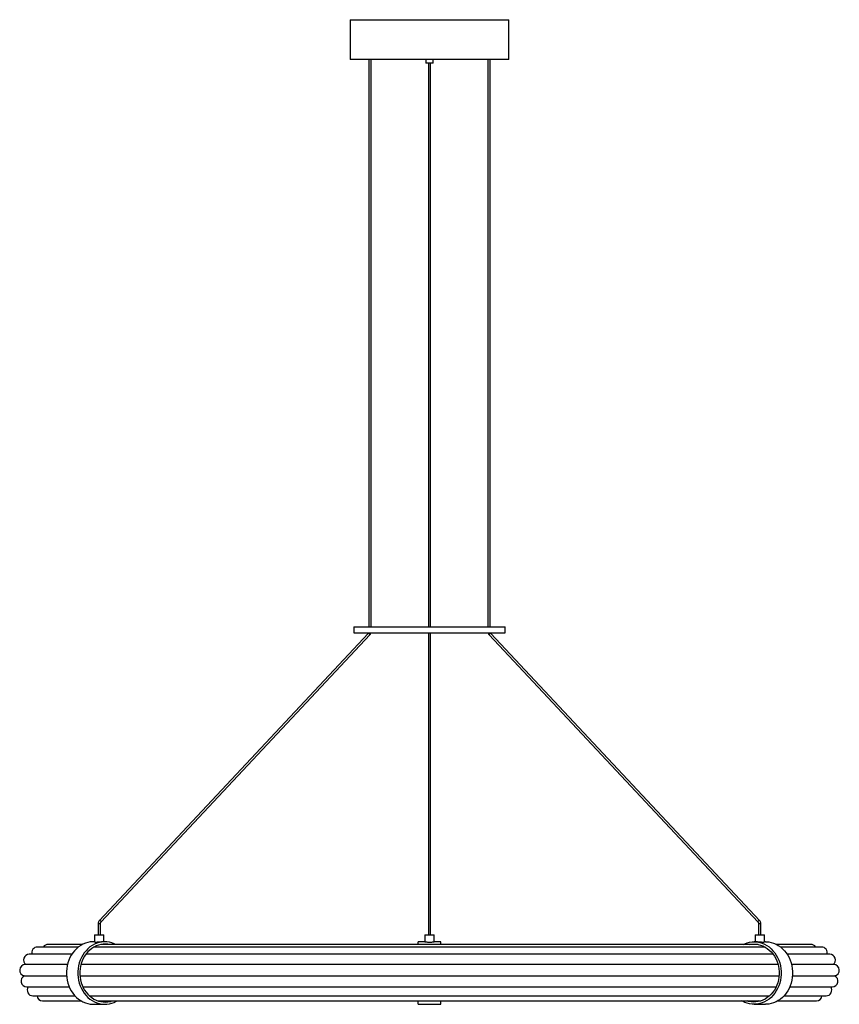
# Paper-space layout '_Posterior' of a CAD drawing. Header units: inches. Extents: x -21.2 to 21.2, y -1.6 to 49.2.
import ezdxf

# ---------------------------------------------------------------- set-up
doc = ezdxf.new("R2010")
doc.units = ezdxf.units.IN
doc.header["$MEASUREMENT"] = 0

psp = doc.layouts.new('_Posterior')

# ---------------------------------------------------------------- linework, layer by layer
at = {"color": 7, "linetype": 'Continuous', "lineweight": 25}
for p, q in [((-4.094, 49.218), (-4.094, 47.169)), ((-4.094, 49.218), (4.094, 49.218)), ((4.094, 47.169), (4.094, 49.218)), ((4.094, 47.169), (-4.094, 47.169)), ((-3.132, 47.169), (-3.132, 17.874)), ((-3.014, 17.874), (-3.014, 47.169)), ((-0.197, 47.169), (-0.197, 46.973)), ((0.197, 46.973), (-0.197, 46.973)), ((-0.059, 46.973), (-0.059, 17.874)), ((0.059, 17.874), (0.059, 46.973)), ((0.197, 46.973), (0.197, 47.169)), ((3.014, 47.169), (3.014, 17.874)), ((3.132, 17.874), (3.132, 47.169)), ((-3.898, 17.874), (-3.898, 17.559)), ((-3.898, 17.874), (3.898, 17.874)), ((3.898, 17.559), (3.898, 17.874)), ((-3.171, 17.533), (-17.036, 2.719)), ((-16.95, 2.638), (-3.085, 17.452)), ((-3.898, 17.559), (3.898, 17.559)), ((-0.059, 17.559), (-0.059, 2.678)), ((-0.059, 17.49), (-0.059, 17.493)), ((0.059, 2.678), (0.059, 17.559)), ((0.059, 17.493), (0.059, 17.49)), ((3.085, 17.452), (16.95, 2.638)), ((17.036, 2.719), (3.171, 17.533)), ((-17.107, 2.534), (-17.107, 1.969)), ((-16.989, 2.534), (-17.107, 2.534)), ((-16.989, 1.969), (-16.989, 2.534)), ((16.989, 2.534), (16.989, 1.969)), ((17.107, 2.534), (16.989, 2.534)), ((17.107, 1.969), (17.107, 2.534)), ((-17.284, 1.614), (-17.343, 1.614)), ((-17.284, 1.969), (-17.284, 1.601)), ((-17.284, 1.969), (-16.812, 1.969)), ((-16.752, 1.614), (-16.931, 1.614)), ((-16.812, 1.614), (-16.812, 1.969)), ((-0.233, 1.614), (-0.591, 1.614)), ((-0.591, 1.476), (-0.591, 1.614)), ((-0.236, 1.969), (-0.236, 1.614)), ((-0.236, 1.969), (0.236, 1.969)), ((0.236, 1.614), (0.236, 1.969)), ((0.591, 1.614), (0.236, 1.614)), ((0.591, 1.476), (0.591, 1.614)), ((16.93, 1.614), (16.752, 1.614)), ((16.812, 1.969), (16.812, 1.614)), ((16.812, 1.969), (17.284, 1.969)), ((17.284, 1.601), (17.284, 1.969)), ((17.343, 1.614), (17.284, 1.614)), ((-18.121, 1.341), (-20.234, 1.341)), ((-17.908, 1.476), (-19.685, 1.476)), ((17.327, 1.341), (-17.327, 1.341)), ((16.962, 1.476), (-16.962, 1.476)), ((19.685, 1.476), (17.908, 1.476)), ((20.234, 1.341), (18.121, 1.341)), ((-18.463, 0.966), (-20.657, 0.966)), ((17.742, 0.966), (-17.742, 0.966)), ((20.657, 0.966), (18.463, 0.966)), ((-18.689, 0.438), (-20.858, 0.438)), ((17.991, 0.438), (-17.991, 0.438)), ((20.858, 0.438), (18.689, 0.438)), ((-20.908, -0.149), (-18.735, -0.149)), ((-18.042, -0.149), (18.042, -0.149)), ((18.735, -0.149), (20.908, -0.149)), ((-20.789, -0.714), (-18.597, -0.714)), ((-17.891, -0.714), (17.891, -0.714)), ((18.597, -0.714), (20.789, -0.714)), ((-20.468, -1.179), (-18.297, -1.179)), ((-19.968, -1.443), (-17.97, -1.443)), ((-17.55, -1.179), (17.55, -1.179)), ((-17.095, -1.443), (17.095, -1.443)), ((-17.048, -1.457), (-16.998, -1.442)), ((-0.591, -1.614), (-0.591, -1.442)), ((0.591, -1.614), (0.591, -1.442)), ((17.048, -1.457), (16.998, -1.442)), ((17.97, -1.443), (19.968, -1.443)), ((18.297, -1.179), (20.468, -1.179)), ((-17.343, -1.614), (-16.752, -1.614)), ((-0.591, -1.614), (0.591, -1.614)), ((16.752, -1.614), (17.343, -1.614))]:
    psp.add_line(p, q, dxfattribs=at)
at = {"color": 7, "linetype": 'Continuous', "lineweight": 25, "flags": 128}
for points in [[(-3.085, 17.452), (-3.084, 17.453), (-3.082, 17.462), (-3.087, 17.476), (-3.098, 17.493), (-3.114, 17.509), (-3.131, 17.523), (-3.149, 17.533), (-3.163, 17.536), (-3.171, 17.533)], [(3.171, 17.533), (3.163, 17.536), (3.149, 17.533), (3.131, 17.523), (3.114, 17.509), (3.098, 17.493), (3.087, 17.476), (3.082, 17.462), (3.084, 17.453), (3.085, 17.452)], [(-16.95, 2.638), (-16.95, 2.638), (-16.948, 2.648), (-16.952, 2.662), (-16.964, 2.678), (-16.979, 2.695), (-16.997, 2.709), (-17.014, 2.719), (-17.028, 2.722), (-17.036, 2.719)], [(17.036, 2.719), (17.028, 2.722), (17.014, 2.719), (16.997, 2.709), (16.979, 2.695), (16.964, 2.678), (16.952, 2.662), (16.948, 2.648), (16.95, 2.638), (16.95, 2.638)], [(-17.343, 1.614), (-17.376, 1.614), (-17.507, 1.603), (-17.636, 1.578), (-17.763, 1.54), (-17.886, 1.488), (-18.004, 1.422), (-18.116, 1.345), (-18.222, 1.255), (-18.32, 1.155), (-18.409, 1.044), (-18.489, 0.924), (-18.559, 0.796), (-18.618, 0.661), (-18.666, 0.52), (-18.703, 0.375), (-18.727, 0.226), (-18.739, 0.076), (-18.739, -0.076), (-18.727, -0.226), (-18.703, -0.375), (-18.666, -0.52), (-18.618, -0.661), (-18.559, -0.796), (-18.489, -0.924), (-18.409, -1.044), (-18.32, -1.155), (-18.222, -1.255), (-18.116, -1.345), (-18.004, -1.422), (-17.886, -1.488), (-17.763, -1.54), (-17.636, -1.578), (-17.507, -1.603), (-17.376, -1.614), (-17.343, -1.614)], [(-17.343, 1.614), (-17.376, 1.614), (-17.507, 1.603), (-17.636, 1.578), (-17.763, 1.54), (-17.886, 1.488), (-18.004, 1.422), (-18.116, 1.345), (-18.222, 1.255), (-18.32, 1.155), (-18.409, 1.044), (-18.489, 0.924), (-18.559, 0.796), (-18.618, 0.661), (-18.666, 0.52), (-18.703, 0.375), (-18.727, 0.226), (-18.739, 0.076), (-18.739, -0.076), (-18.727, -0.226), (-18.703, -0.375), (-18.666, -0.52), (-18.618, -0.661), (-18.559, -0.796), (-18.489, -0.924), (-18.409, -1.044), (-18.32, -1.155), (-18.222, -1.255), (-18.116, -1.345), (-18.004, -1.422), (-17.886, -1.488), (-17.763, -1.54), (-17.636, -1.578), (-17.507, -1.603), (-17.376, -1.614), (-17.343, -1.614)], [(-16.187, 1.476), (-16.271, 1.515), (-16.396, 1.561), (-16.524, 1.592), (-16.654, 1.61), (-16.785, 1.614), (-16.916, 1.603), (-17.045, 1.578), (-17.172, 1.54), (-17.295, 1.488), (-17.413, 1.422), (-17.526, 1.345), (-17.631, 1.255), (-17.729, 1.155), (-17.819, 1.044), (-17.899, 0.924), (-17.969, 0.796), (-18.028, 0.661), (-18.076, 0.52), (-18.112, 0.375), (-18.137, 0.226), (-18.149, 0.076), (-18.149, -0.076), (-18.137, -0.226), (-18.112, -0.375), (-18.076, -0.52), (-18.028, -0.661), (-17.969, -0.796), (-17.899, -0.924), (-17.819, -1.044), (-17.729, -1.155), (-17.631, -1.255), (-17.526, -1.345), (-17.413, -1.422), (-17.295, -1.488), (-17.172, -1.54), (-17.045, -1.578), (-16.916, -1.603), (-16.785, -1.614), (-16.654, -1.61), (-16.524, -1.592), (-16.396, -1.561), (-16.271, -1.515), (-16.15, -1.457), (-16.124, -1.442)], [(-16.187, 1.476), (-16.271, 1.515), (-16.396, 1.561), (-16.524, 1.592), (-16.654, 1.61), (-16.785, 1.614), (-16.916, 1.603), (-17.045, 1.578), (-17.172, 1.54), (-17.295, 1.488), (-17.413, 1.422), (-17.526, 1.345), (-17.631, 1.255), (-17.729, 1.155), (-17.819, 1.044), (-17.899, 0.924), (-17.969, 0.796), (-18.028, 0.661), (-18.076, 0.52), (-18.112, 0.375), (-18.137, 0.226), (-18.149, 0.076), (-18.149, -0.076), (-18.137, -0.226), (-18.112, -0.375), (-18.076, -0.52), (-18.028, -0.661), (-17.969, -0.796), (-17.899, -0.924), (-17.819, -1.044), (-17.729, -1.155), (-17.631, -1.255), (-17.526, -1.345), (-17.413, -1.422), (-17.295, -1.488), (-17.172, -1.54), (-17.045, -1.578), (-16.916, -1.603), (-16.785, -1.614), (-16.654, -1.61), (-16.524, -1.592), (-16.396, -1.561), (-16.271, -1.515), (-16.15, -1.457), (-16.124, -1.442)], [(16.187, 1.476), (16.271, 1.515), (16.396, 1.561), (16.524, 1.592), (16.654, 1.61), (16.785, 1.614), (16.916, 1.603), (17.045, 1.578), (17.172, 1.54), (17.295, 1.488), (17.413, 1.422), (17.526, 1.345), (17.631, 1.255), (17.729, 1.155), (17.819, 1.044), (17.899, 0.924), (17.969, 0.796), (18.028, 0.661), (18.076, 0.52), (18.112, 0.375), (18.137, 0.226), (18.149, 0.076), (18.149, -0.076), (18.137, -0.226), (18.112, -0.375), (18.076, -0.52), (18.028, -0.661), (17.969, -0.796), (17.899, -0.924), (17.819, -1.044), (17.729, -1.155), (17.631, -1.255), (17.526, -1.345), (17.413, -1.422), (17.295, -1.488), (17.172, -1.54), (17.045, -1.578), (16.916, -1.603), (16.785, -1.614), (16.654, -1.61), (16.524, -1.592), (16.396, -1.561), (16.271, -1.515), (16.15, -1.457), (16.124, -1.442)], [(16.187, 1.476), (16.271, 1.515), (16.396, 1.561), (16.524, 1.592), (16.654, 1.61), (16.785, 1.614), (16.916, 1.603), (17.045, 1.578), (17.172, 1.54), (17.295, 1.488), (17.413, 1.422), (17.526, 1.345), (17.631, 1.255), (17.729, 1.155), (17.819, 1.044), (17.899, 0.924), (17.969, 0.796), (18.028, 0.661), (18.076, 0.52), (18.112, 0.375), (18.137, 0.226), (18.149, 0.076), (18.149, -0.076), (18.137, -0.226), (18.112, -0.375), (18.076, -0.52), (18.028, -0.661), (17.969, -0.796), (17.899, -0.924), (17.819, -1.044), (17.729, -1.155), (17.631, -1.255), (17.526, -1.345), (17.413, -1.422), (17.295, -1.488), (17.172, -1.54), (17.045, -1.578), (16.916, -1.603), (16.785, -1.614), (16.654, -1.61), (16.524, -1.592), (16.396, -1.561), (16.271, -1.515), (16.15, -1.457), (16.124, -1.442)], [(17.343, 1.614), (17.376, 1.614), (17.507, 1.603), (17.636, 1.578), (17.763, 1.54), (17.886, 1.488), (18.004, 1.422), (18.116, 1.345), (18.222, 1.255), (18.32, 1.155), (18.409, 1.044), (18.489, 0.924), (18.559, 0.796), (18.618, 0.661), (18.666, 0.52), (18.703, 0.375), (18.727, 0.226), (18.739, 0.076), (18.739, -0.076), (18.727, -0.226), (18.703, -0.375), (18.666, -0.52), (18.618, -0.661), (18.559, -0.796), (18.489, -0.924), (18.409, -1.044), (18.32, -1.155), (18.222, -1.255), (18.116, -1.345), (18.004, -1.422), (17.886, -1.488), (17.763, -1.54), (17.636, -1.578), (17.507, -1.603), (17.376, -1.614), (17.343, -1.614)], [(17.343, 1.614), (17.376, 1.614), (17.507, 1.603), (17.636, 1.578), (17.763, 1.54), (17.886, 1.488), (18.004, 1.422), (18.116, 1.345), (18.222, 1.255), (18.32, 1.155), (18.409, 1.044), (18.489, 0.924), (18.559, 0.796), (18.618, 0.661), (18.666, 0.52), (18.703, 0.375), (18.727, 0.226), (18.739, 0.076), (18.739, -0.076), (18.727, -0.226), (18.703, -0.375), (18.666, -0.52), (18.618, -0.661), (18.559, -0.796), (18.489, -0.924), (18.409, -1.044), (18.32, -1.155), (18.222, -1.255), (18.116, -1.345), (18.004, -1.422), (17.886, -1.488), (17.763, -1.54), (17.636, -1.578), (17.507, -1.603), (17.376, -1.614), (17.343, -1.614)], [(-16.543, 1.476), (-16.596, 1.485), (-16.721, 1.496), (-16.846, 1.492), (-16.971, 1.475), (-17.093, 1.444), (-17.212, 1.399), (-17.327, 1.341), (-17.436, 1.271), (-17.539, 1.189), (-17.635, 1.096), (-17.722, 0.992), (-17.801, 0.879), (-17.869, 0.758), (-17.927, 0.63), (-17.975, 0.497), (-18.01, 0.358), (-18.035, 0.216), (-18.047, 0.072), (-18.047, -0.072), (-18.035, -0.216), (-18.01, -0.358), (-17.975, -0.497), (-17.927, -0.63), (-17.869, -0.758), (-17.801, -0.879), (-17.722, -0.992), (-17.635, -1.096), (-17.539, -1.189), (-17.436, -1.271), (-17.327, -1.341), (-17.212, -1.399), (-17.093, -1.444), (-16.971, -1.475), (-16.846, -1.492), (-16.721, -1.496), (-16.596, -1.485), (-16.473, -1.461), (-16.407, -1.442)], [(-16.543, 1.476), (-16.596, 1.485), (-16.721, 1.496), (-16.846, 1.492), (-16.971, 1.475), (-17.093, 1.444), (-17.212, 1.399), (-17.327, 1.341), (-17.436, 1.271), (-17.539, 1.189), (-17.635, 1.096), (-17.722, 0.992), (-17.801, 0.879), (-17.869, 0.758), (-17.927, 0.63), (-17.975, 0.497), (-18.01, 0.358), (-18.035, 0.216), (-18.047, 0.072), (-18.047, -0.072), (-18.035, -0.216), (-18.01, -0.358), (-17.975, -0.497), (-17.927, -0.63), (-17.869, -0.758), (-17.801, -0.879), (-17.722, -0.992), (-17.635, -1.096), (-17.539, -1.189), (-17.436, -1.271), (-17.327, -1.341), (-17.212, -1.399), (-17.093, -1.444), (-16.971, -1.475), (-16.846, -1.492), (-16.721, -1.496), (-16.596, -1.485), (-16.473, -1.461), (-16.407, -1.442)], [(16.543, 1.476), (16.596, 1.485), (16.721, 1.496), (16.846, 1.492), (16.971, 1.475), (17.093, 1.444), (17.212, 1.399), (17.327, 1.341), (17.436, 1.271), (17.539, 1.189), (17.635, 1.096), (17.722, 0.992), (17.801, 0.879), (17.869, 0.758), (17.927, 0.63), (17.975, 0.497), (18.01, 0.358), (18.035, 0.216), (18.047, 0.072), (18.047, -0.072), (18.035, -0.216), (18.01, -0.358), (17.975, -0.497), (17.927, -0.63), (17.869, -0.758), (17.801, -0.879), (17.722, -0.992), (17.635, -1.096), (17.539, -1.189), (17.436, -1.271), (17.327, -1.341), (17.212, -1.399), (17.093, -1.444), (16.971, -1.475), (16.846, -1.492), (16.721, -1.496), (16.596, -1.485), (16.473, -1.461), (16.407, -1.442)], [(16.543, 1.476), (16.596, 1.485), (16.721, 1.496), (16.846, 1.492), (16.971, 1.475), (17.093, 1.444), (17.212, 1.399), (17.327, 1.341), (17.436, 1.271), (17.539, 1.189), (17.635, 1.096), (17.722, 0.992), (17.801, 0.879), (17.869, 0.758), (17.927, 0.63), (17.975, 0.497), (18.01, 0.358), (18.035, 0.216), (18.047, 0.072), (18.047, -0.072), (18.035, -0.216), (18.01, -0.358), (17.975, -0.497), (17.927, -0.63), (17.869, -0.758), (17.801, -0.879), (17.722, -0.992), (17.635, -1.096), (17.539, -1.189), (17.436, -1.271), (17.327, -1.341), (17.212, -1.399), (17.093, -1.444), (16.971, -1.475), (16.846, -1.492), (16.721, -1.496), (16.596, -1.485), (16.473, -1.461), (16.407, -1.442)]]:
    psp.add_lwpolyline(points, dxfattribs=at)
at = {"color": 7, "linetype": 'Continuous', "lineweight": 25}
for centre, radius, start, end in [((-20.234, 1.046), 0.295, 90, 195.6384), ((-19.685, 1.181), 0.295, 90, 147.1921), ((19.685, 1.181), 0.295, 32.8079, 90), ((20.234, 1.046), 0.295, 344.3616, 90), ((-20.657, 0.671), 0.295, 90, 232.4195), ((20.657, 0.671), 0.295, 307.5805, 90), ((-20.858, 0.142), 0.295, 90, 260.1118), ((20.858, 0.142), 0.295, 279.8882, 90), ((-20.789, -0.419), 0.295, 113.7343, 270), ((20.789, -0.419), 0.295, 270, 66.2657), ((-20.468, -0.884), 0.295, 144.8567, 270), ((20.468, -0.884), 0.295, 270, 35.1433), ((-19.968, -1.153), 0.289, 185.1365, 270), ((19.968, -1.153), 0.289, 270, 354.8635)]:
    psp.add_arc(centre, radius, start, end, dxfattribs=at)
for points, knots in [([(-0.059, 46.973), (-0.059, 46.945), (-0.059, 46.873), (-0.059, 46.741), (-0.059, 46.567), (-0.059, 46.371), (-0.059, 46.154), (-0.059, 45.892), (-0.059, 45.588), (-0.059, 45.254), (-0.059, 44.948), (-0.059, 44.674), (-0.059, 44.429), (-0.059, 43.928), (-0.059, 42.88), (-0.059, 40.788), (-0.059, 37.052), (-0.059, 33.433), (-0.059, 30.422), (-0.059, 28.897), (-0.059, 27.371), (-0.059, 25.844), (-0.059, 24.318), (-0.059, 22.791), (-0.059, 21.426), (-0.059, 20.219), (-0.059, 19.163), (-0.059, 18.381), (-0.059, 17.949), (-0.059, 17.874)], [0, 0, 0, 0, 0.004117, 0.010808, 0.01719, 0.025346, 0.033195, 0.040783, 0.053136, 0.064639, 0.075147, 0.084532, 0.092709, 0.100228, 0.135893, 0.200088, 0.314486, 0.518747, 0.570852, 0.622958, 0.675073, 0.72721, 0.77935, 0.831484, 0.883613, 0.919357, 0.955388, 0.992207, 1, 1, 1, 1]), ([(0.059, 17.874), (0.059, 17.952), (0.059, 18.128), (0.059, 18.401), (0.059, 18.691), (0.059, 18.98), (0.059, 19.433), (0.059, 20.048), (0.059, 21.034), (0.059, 22.226), (0.059, 23.628), (0.059, 25.03), (0.059, 26.433), (0.059, 29.203), (0.059, 33.591), (0.059, 37.721), (0.059, 40.223), (0.059, 40.849), (0.059, 41.474), (0.059, 42.089), (0.059, 42.565), (0.059, 42.901), (0.059, 43.104), (0.059, 43.304), (0.059, 43.514), (0.059, 43.748), (0.059, 44.02), (0.059, 44.316), (0.059, 44.635), (0.059, 44.97), (0.059, 45.329), (0.059, 45.663), (0.059, 45.964), (0.059, 46.224), (0.059, 46.46), (0.059, 46.667), (0.059, 46.836), (0.059, 46.93), (0.059, 46.973)], [0, 0, 0, 0, 0.0080912, 0.0181659, 0.0281581, 0.0380697, 0.0479108, 0.0747629, 0.1013346, 0.1492119, 0.1970993, 0.2449944, 0.2928925, 0.3407808, 0.5288237, 0.7425176, 0.7638901, 0.7852621, 0.8066352, 0.8278852, 0.8483018, 0.8553614, 0.8622971, 0.8691076, 0.8759094, 0.883803, 0.8930727, 0.9037382, 0.9142203, 0.9257014, 0.9380464, 0.9510864, 0.9600899, 0.9693145, 0.9787924, 0.9861382, 0.9937902, 1, 1, 1, 1]), ([(-3.153, 17.559), (-3.155, 17.555), (-3.16, 17.545), (-3.167, 17.537), (-3.171, 17.533)], [0, 0, 0, 0, 0.4520119, 1, 1, 1, 1]), ([(-3.085, 17.452), (-3.078, 17.46), (-3.059, 17.482), (-3.038, 17.518), (-3.03, 17.547), (-3.026, 17.559)], [0, 0, 0, 0, 0.262505, 0.706485, 1, 1, 1, 1]), ([(-0.059, 17.559), (-0.059, 17.558), (-0.059, 17.536), (-0.059, 17.514), (-0.059, 17.492)], [0, 0, 0, 0, 0.027922, 1, 1, 1, 1]), ([(-0.059, 17.485), (-0.059, 17.42), (-0.059, 17.292), (-0.059, 17.1), (-0.059, 16.916), (-0.059, 16.743), (-0.059, 16.524), (-0.059, 16.273), (-0.059, 15.987), (-0.059, 15.717), (-0.059, 15.423), (-0.059, 15.11), (-0.059, 14.785), (-0.059, 14.48), (-0.059, 14.19), (-0.059, 13.907), (-0.059, 13.61), (-0.059, 13.291), (-0.059, 12.942), (-0.059, 12.568), (-0.059, 12.127), (-0.059, 11.616), (-0.059, 11.032), (-0.059, 10.424), (-0.059, 9.8), (-0.059, 9.166), (-0.059, 8.528), (-0.059, 7.956), (-0.059, 7.453), (-0.059, 7.017), (-0.059, 6.59), (-0.059, 6.173), (-0.059, 5.841), (-0.059, 5.594), (-0.059, 5.432), (-0.059, 5.27), (-0.059, 5.095), (-0.059, 4.893), (-0.059, 4.674), (-0.059, 4.441), (-0.059, 4.2), (-0.059, 3.927), (-0.059, 3.643), (-0.059, 3.35), (-0.059, 3.051), (-0.059, 2.721), (-0.059, 2.358), (-0.059, 2.102), (-0.059, 1.969)], [0, 0, 0, 0, 0.008435, 0.016861, 0.025153, 0.033543, 0.042146, 0.059718, 0.077226, 0.094629, 0.11198, 0.137819, 0.163593, 0.189318, 0.215075, 0.240877, 0.266664, 0.297037, 0.327326, 0.357483, 0.387565, 0.426636, 0.465722, 0.504869, 0.544039, 0.583236, 0.622439, 0.661658, 0.689127, 0.716651, 0.744289, 0.771946, 0.798493, 0.809071, 0.81936, 0.829355, 0.839468, 0.851608, 0.865979, 0.878196, 0.891628, 0.906272, 0.922142, 0.935756, 0.950239, 0.965678, 0.982202, 1, 1, 1, 1]), ([(0.059, 17.491), (0.059, 17.5), (0.059, 17.523), (0.059, 17.546), (0.059, 17.559)], [0, 0, 0, 0, 0.431643, 1, 1, 1, 1]), ([(0.059, 1.969), (0.059, 2.085), (0.059, 2.309), (0.059, 2.627), (0.059, 2.916), (0.059, 3.18), (0.059, 3.46), (0.059, 3.748), (0.059, 4.034), (0.059, 4.277), (0.059, 4.484), (0.059, 4.669), (0.059, 4.843), (0.059, 5.119), (0.059, 5.49), (0.059, 6.07), (0.059, 6.758), (0.059, 7.524), (0.059, 8.23), (0.059, 8.867), (0.059, 9.502), (0.059, 10.131), (0.059, 10.747), (0.059, 11.343), (0.059, 11.907), (0.059, 12.434), (0.059, 12.918), (0.059, 13.36), (0.059, 13.751), (0.059, 14.112), (0.059, 14.452), (0.059, 14.81), (0.059, 15.164), (0.059, 15.516), (0.059, 15.859), (0.059, 16.154), (0.059, 16.384), (0.059, 16.536), (0.059, 16.695), (0.059, 16.864), (0.059, 17.045), (0.059, 17.254), (0.059, 17.4), (0.059, 17.483)], [0, 0, 0, 0, 0.015542, 0.029966, 0.043407, 0.055962, 0.067699, 0.084553, 0.099588, 0.112834, 0.124286, 0.134453, 0.144669, 0.155002, 0.18402, 0.213769, 0.267077, 0.320029, 0.359216, 0.39838, 0.437541, 0.476682, 0.5158, 0.554872, 0.593909, 0.632144, 0.670469, 0.708964, 0.747608, 0.777979, 0.808317, 0.838612, 0.868847, 0.891785, 0.914814, 0.938011, 0.94676, 0.95549, 0.964081, 0.97248, 0.980755, 0.989122, 1, 1, 1, 1]), ([(3.026, 17.559), (3.026, 17.556), (3.031, 17.534), (3.05, 17.496), (3.073, 17.467), (3.085, 17.452)], [0, 0, 0, 0, 0.079774, 0.533092, 1, 1, 1, 1]), ([(3.171, 17.533), (3.167, 17.537), (3.16, 17.544), (3.156, 17.554), (3.153, 17.559)], [0, 0, 0, 0, 0.5399611, 1, 1, 1, 1]), ([(-17.036, 2.719), (-17.043, 2.711), (-17.062, 2.689), (-17.085, 2.647), (-17.102, 2.595), (-17.107, 2.556), (-17.107, 2.536), (-17.107, 2.534)], [0, 0, 0, 0, 0.160819, 0.432813, 0.706476, 0.968934, 1, 1, 1, 1]), ([(-16.989, 2.534), (-16.988, 2.54), (-16.988, 2.56), (-16.98, 2.592), (-16.965, 2.621), (-16.954, 2.634), (-16.95, 2.638)], [0, 0, 0, 0, 0.160284, 0.499685, 0.83921, 1, 1, 1, 1]), ([(16.95, 2.638), (16.954, 2.634), (16.965, 2.621), (16.98, 2.592), (16.988, 2.559), (16.989, 2.54), (16.989, 2.534)], [0, 0, 0, 0, 0.1582198, 0.5064696, 0.8516986, 1, 1, 1, 1]), ([(17.107, 2.534), (17.106, 2.545), (17.105, 2.575), (17.094, 2.622), (17.072, 2.675), (17.048, 2.704), (17.036, 2.719)], [0, 0, 0, 0, 0.158259, 0.435404, 0.713533, 1, 1, 1, 1]), ([(-17.282, 1.601), (-17.281, 1.6), (-17.28, 1.597), (-17.261, 1.597), (-17.252, 1.597)], [0, 0, 0, 0, 0.554118, 1, 1, 1, 1]), ([(-17.252, 1.597), (-17.237, 1.597), (-17.206, 1.598), (-17.136, 1.603), (-17.058, 1.609), (-16.985, 1.614), (-16.947, 1.614), (-16.931, 1.614)], [0, 0, 0, 0, 0.21327, 0.426484, 0.641139, 0.856756, 1, 1, 1, 1]), ([(-0.233, 1.614), (-0.234, 1.614), (-0.237, 1.614), (-0.216, 1.611), (-0.171, 1.606), (-0.106, 1.6), (-0.028, 1.596), (0.052, 1.597), (0.127, 1.601), (0.188, 1.608), (0.225, 1.612), (0.24, 1.615), (0.236, 1.614), (0.236, 1.614)], [0, 0, 0, 0, 0.035393, 0.141562, 0.248123, 0.355679, 0.463301, 0.569928, 0.676059, 0.782959, 0.890696, 0.998041, 1, 1, 1, 1]), ([(16.93, 1.614), (16.953, 1.614), (17.001, 1.613), (17.081, 1.608), (17.158, 1.602), (17.217, 1.597), (17.242, 1.597), (17.252, 1.597)], [0, 0, 0, 0, 0.208751, 0.421295, 0.635756, 0.851254, 1, 1, 1, 1]), ([(17.252, 1.597), (17.264, 1.597), (17.283, 1.598), (17.281, 1.6), (17.281, 1.601)], [0, 0, 0, 0, 0.639763, 1, 1, 1, 1])]:
    psp.add_open_spline(points, degree=3, knots=knots, dxfattribs=at)

doc.saveas('drawing.dxf')
